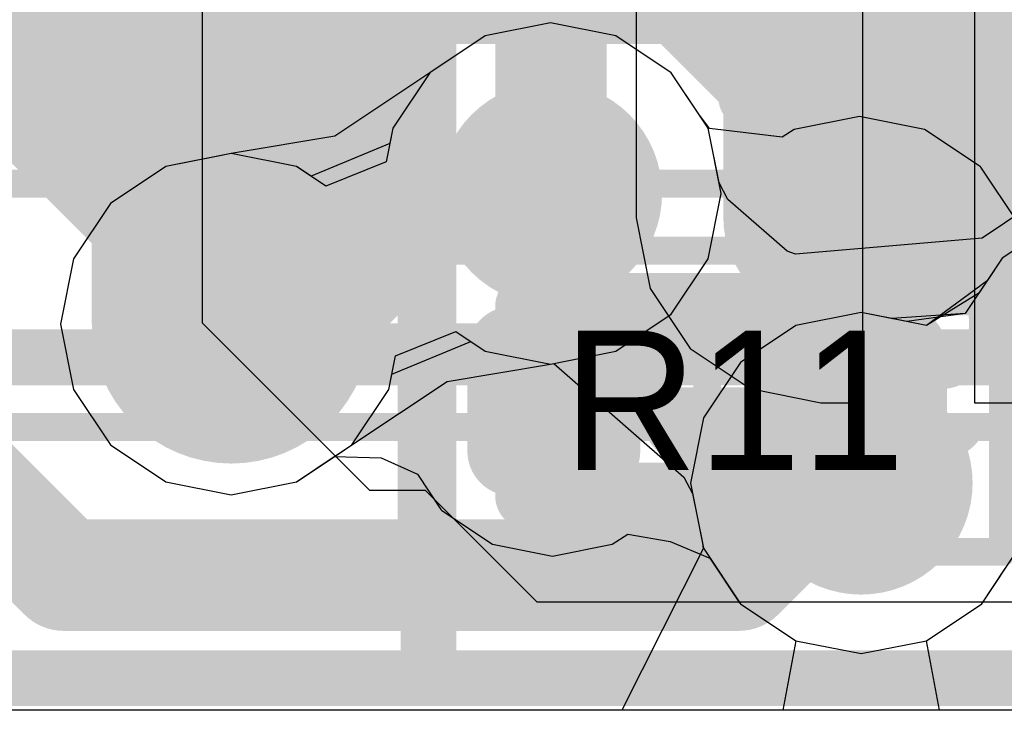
# Model space of a CAD drawing. Header units: millimetres. Extents: x -2 to 68, y -2 to 27.4.
# Tile 37 of 256: x 13.1 to 14.8, y 0.3 to 1.5. Entities that reach past the tile are written whole.
import ezdxf

# ---------------------------------------------------------------- set-up
doc = ezdxf.new("R2010")
doc.units = ezdxf.units.MM
for name, color, linetype in [('BottomLayer', 5, 'Continuous'), ('BottomPaste', 16, 'Continuous'), ('BottomSolder', 6, 'Continuous'), ('DrillGuide', 244, 'Continuous'), ('Mechanical10', 56, 'Continuous'), ('Mechanical13', 56, 'Continuous'), ('Mechanical15', 56, 'Continuous'), ('Mechanical2', 216, 'Continuous'), ('Mechanical42', 56, 'Continuous'), ('Mechanical6', 56, 'Continuous'), ('Mechanical87', 56, 'Continuous'), ('MidLayer1', 16, 'Continuous'), ('MidLayer2', 76, 'Continuous'), ('MidLayer3', 90, 'Continuous'), ('MidLayer4', 156, 'Continuous'), ('MidLayer5', 130, 'Continuous'), ('MidLayer6', 216, 'Continuous'), ('MidLayer7', 6, 'Continuous'), ('MidLayer8', 54, 'Continuous'), ('MultiLayer', 9, 'Continuous'), ('TopLayer', 1, 'Continuous'), ('TopPaste', 8, 'Continuous'), ('TopSolder', 216, 'Continuous'), ('ViaHoleLayer', 16, 'Continuous')]:
    doc.layers.add(name, color=color, linetype=linetype)

# ---------------------------------------------------------------- blocks, each defined once
blk = doc.blocks.new('QFN40P700X700X100_HS_57L_226')
at = {"layer": 'Mechanical13', "const_width": 0.0999998}
blk.add_lwpolyline([(3.55000052, 3.55000052), (-3.55000052, 3.55000052)], dxfattribs=at)
at = {"layer": 'Mechanical15', "const_width": 0.0499999}
blk.add_lwpolyline([(3.84999992, 3.84999992), (-3.84999992, 3.84999992)], dxfattribs=at)
at = {"layer": 'TopLayer', "const_width": 0.05400039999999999}
for points in [[(-2.27300028, 3.69599972, 1), (-2.21899988, 3.69599972, 1)], [(-2.18100148, 3.69599972, 1), (-2.12700108, 3.69599972, 1)], [(-1.87299854, 3.69599972, 1), (-1.81899814, 3.69599972, 1)], [(-1.78099974, 3.69599972, 1), (-1.72699934, 3.69599972, 1)], [(-1.47299934, 3.69599972, 1), (-1.41899894, 3.69599972, 1)], [(-1.38100054, 3.69599972, 1), (-1.32700014, 3.69599972, 1)], [(-1.07300014, 3.69599972, 1), (-1.01899974, 3.69599972, 1)], [(-0.9810013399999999, 3.69599972, 1), (-0.9270009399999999, 3.69599972, 1)], [(-0.6729983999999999, 3.69599972, 1), (-0.6189979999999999, 3.69599972, 1)], [(-0.5809996, 3.69599972, 1), (-0.5269992, 3.69599972, 1)]]:
    blk.add_lwpolyline(points, format="xyb", close=True, dxfattribs=at)
at = {"layer": 'TopLayer'}
for points in [[(-2.15400128, 3.75000012), (-2.24600008, 3.75000012), (-2.15400128, 2.79999948), (-2.24600008, 2.79999948)], [(-1.75399954, 3.75000012), (-1.84599834, 3.75000012), (-1.75399954, 2.79999948), (-1.84599834, 2.79999948)], [(-1.35400034, 3.75000012), (-1.44599914, 3.75000012), (-1.35400034, 2.79999948), (-1.44599914, 2.79999948)], [(-0.9540011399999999, 3.75000012), (-1.04599994, 3.75000012), (-0.9540011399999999, 2.79999948), (-1.04599994, 2.79999948)], [(-0.5539994, 3.75000012), (-0.6459982, 3.75000012), (-0.5539994, 2.79999948), (-0.6459982, 2.79999948)], [(-2.10000088, 3.69599972), (-2.30000048, 3.69599972), (-2.10000088, 2.85399988), (-2.30000048, 2.85399988)], [(-1.69999914, 3.69599972), (-1.89999874, 3.69599972), (-1.69999914, 2.85399988), (-1.89999874, 2.85399988)], [(-1.29999994, 3.69599972), (-1.49999954, 3.69599972), (-1.29999994, 2.85399988), (-1.49999954, 2.85399988)], [(-0.90000074, 3.69599972), (-1.10000034, 3.69599972), (-0.90000074, 2.85399988), (-1.10000034, 2.85399988)], [(-0.499999, 3.69599972), (-0.6999985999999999, 3.69599972), (-0.499999, 2.85399988), (-0.6999985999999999, 2.85399988)]]:
    blk.add_solid(points, dxfattribs=at)
at = {"layer": 'TopPaste', "const_width": 0.05400039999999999}
for points in [[(-2.27300028, 3.69599972, 1), (-2.21899988, 3.69599972, 1)], [(-2.18100148, 3.69599972, 1), (-2.12700108, 3.69599972, 1)], [(-1.87299854, 3.69599972, 1), (-1.81899814, 3.69599972, 1)], [(-1.78099974, 3.69599972, 1), (-1.72699934, 3.69599972, 1)], [(-1.47299934, 3.69599972, 1), (-1.41899894, 3.69599972, 1)], [(-1.38100054, 3.69599972, 1), (-1.32700014, 3.69599972, 1)], [(-1.07300014, 3.69599972, 1), (-1.01899974, 3.69599972, 1)], [(-0.9810013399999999, 3.69599972, 1), (-0.9270009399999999, 3.69599972, 1)], [(-0.6729983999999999, 3.69599972, 1), (-0.6189979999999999, 3.69599972, 1)], [(-0.5809996, 3.69599972, 1), (-0.5269992, 3.69599972, 1)]]:
    blk.add_lwpolyline(points, format="xyb", close=True, dxfattribs=at)
at = {"layer": 'TopPaste'}
for points in [[(-2.15400128, 3.75000012), (-2.24600008, 3.75000012), (-2.15400128, 2.79999948), (-2.24600008, 2.79999948)], [(-1.75399954, 3.75000012), (-1.84599834, 3.75000012), (-1.75399954, 2.79999948), (-1.84599834, 2.79999948)], [(-1.35400034, 3.75000012), (-1.44599914, 3.75000012), (-1.35400034, 2.79999948), (-1.44599914, 2.79999948)], [(-0.9540011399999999, 3.75000012), (-1.04599994, 3.75000012), (-0.9540011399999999, 2.79999948), (-1.04599994, 2.79999948)], [(-0.5539994, 3.75000012), (-0.6459982, 3.75000012), (-0.5539994, 2.79999948), (-0.6459982, 2.79999948)], [(-2.10000088, 3.69599972), (-2.30000048, 3.69599972), (-2.10000088, 2.85399988), (-2.30000048, 2.85399988)], [(-1.69999914, 3.69599972), (-1.89999874, 3.69599972), (-1.69999914, 2.85399988), (-1.89999874, 2.85399988)], [(-1.29999994, 3.69599972), (-1.49999954, 3.69599972), (-1.29999994, 2.85399988), (-1.49999954, 2.85399988)], [(-0.90000074, 3.69599972), (-1.10000034, 3.69599972), (-0.90000074, 2.85399988), (-1.10000034, 2.85399988)], [(-0.499999, 3.69599972), (-0.6999985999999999, 3.69599972), (-0.499999, 2.85399988), (-0.6999985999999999, 2.85399988)]]:
    blk.add_solid(points, dxfattribs=at)
at = {"layer": 'TopSolder', "const_width": 0.05400039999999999}
for points in [[(-2.27300028, 3.69599972, 1), (-2.21899988, 3.69599972, 1)], [(-2.18100148, 3.69599972, 1), (-2.12700108, 3.69599972, 1)], [(-1.87299854, 3.69599972, 1), (-1.81899814, 3.69599972, 1)], [(-1.78099974, 3.69599972, 1), (-1.72699934, 3.69599972, 1)], [(-1.47299934, 3.69599972, 1), (-1.41899894, 3.69599972, 1)], [(-1.38100054, 3.69599972, 1), (-1.32700014, 3.69599972, 1)], [(-1.07300014, 3.69599972, 1), (-1.01899974, 3.69599972, 1)], [(-0.9810013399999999, 3.69599972, 1), (-0.9270009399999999, 3.69599972, 1)], [(-0.6729983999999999, 3.69599972, 1), (-0.6189979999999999, 3.69599972, 1)], [(-0.5809996, 3.69599972, 1), (-0.5269992, 3.69599972, 1)]]:
    blk.add_lwpolyline(points, format="xyb", close=True, dxfattribs=at)
at = {"layer": 'TopSolder'}
for points in [[(-2.15400128, 3.75000012), (-2.24600008, 3.75000012), (-2.15400128, 2.79999948), (-2.24600008, 2.79999948)], [(-1.75399954, 3.75000012), (-1.84599834, 3.75000012), (-1.75399954, 2.79999948), (-1.84599834, 2.79999948)], [(-1.35400034, 3.75000012), (-1.44599914, 3.75000012), (-1.35400034, 2.79999948), (-1.44599914, 2.79999948)], [(-0.9540011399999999, 3.75000012), (-1.04599994, 3.75000012), (-0.9540011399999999, 2.79999948), (-1.04599994, 2.79999948)], [(-0.5539994, 3.75000012), (-0.6459982, 3.75000012), (-0.5539994, 2.79999948), (-0.6459982, 2.79999948)], [(-2.10000088, 3.69599972), (-2.30000048, 3.69599972), (-2.10000088, 2.85399988), (-2.30000048, 2.85399988)], [(-1.69999914, 3.69599972), (-1.89999874, 3.69599972), (-1.69999914, 2.85399988), (-1.89999874, 2.85399988)], [(-1.29999994, 3.69599972), (-1.49999954, 3.69599972), (-1.29999994, 2.85399988), (-1.49999954, 2.85399988)], [(-0.90000074, 3.69599972), (-1.10000034, 3.69599972), (-0.90000074, 2.85399988), (-1.10000034, 2.85399988)], [(-0.499999, 3.69599972), (-0.6999985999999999, 3.69599972), (-0.499999, 2.85399988), (-0.6999985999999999, 2.85399988)]]:
    blk.add_solid(points, dxfattribs=at)
blk = doc.blocks.new('RES_0201_279')
at = {"layer": 'Mechanical13', "const_width": 0.11999976}
for points in [[(0.31999936, 0.16999966), (-0.31999936, 0.16999966)], [(-0.31999936, 0.16999966), (-0.31999936, -0.16999966)], [(0.31999936, 0.16999966), (0.31999936, -0.16999966)], [(0.31999936, -0.16999966), (-0.31999936, -0.16999966)]]:
    blk.add_lwpolyline(points, dxfattribs=at)
at = {"layer": 'Mechanical13', "const_width": 0.05999988}
for points in [[(-0.3499993, 0.16999966, 1), (-0.28999942, 0.16999966, 1)], [(-0.3499993, 0.16999966, 1), (-0.28999942, 0.16999966, 1)], [(0.28999942, 0.16999966, 1), (0.3499993, 0.16999966, 1)], [(0.28999942, 0.16999966, 1), (0.3499993, 0.16999966, 1)], [(-0.3499993, -0.16999966, 1), (-0.28999942, -0.16999966, 1)], [(-0.3499993, -0.16999966, 1), (-0.28999942, -0.16999966, 1)], [(0.28999942, -0.16999966, 1), (0.3499993, -0.16999966, 1)], [(0.28999942, -0.16999966, 1), (0.3499993, -0.16999966, 1)]]:
    blk.add_lwpolyline(points, format="xyb", close=True, dxfattribs=at)
at = {"layer": 'Mechanical15', "const_width": 0.0499999}
for points in [[(0.5299989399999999, 0.26999946), (-0.5299989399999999, 0.26999946)], [(-0.5299989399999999, 0.26999946), (-0.5299989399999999, -0.26999946)], [(0.5299989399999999, 0.26999946), (0.5299989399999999, -0.26999946)], [(0, 0.135001), (0, -0.135001)], [(0.135001, 0), (-0.135001, 0)], [(0.5299989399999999, -0.26999946), (-0.5299989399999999, -0.26999946)]]:
    blk.add_lwpolyline(points, dxfattribs=at)
at = {"layer": 'Mechanical15'}
for points, const_width in [([(-0.54249828, 0.26999946, 1), (-0.5174996, 0.26999946, 1)], 0.02499868), ([(-0.54249828, 0.26999946, 1), (-0.5174996, 0.26999946, 1)], 0.02499868), ([(0.5174996, 0.26999946, 1), (0.54249828, 0.26999946, 1)], 0.02499868), ([(0.5174996, 0.26999946, 1), (0.54249828, 0.26999946, 1)], 0.02499868), ([(-0.01249934, 0.135001, 1), (0.01249934, 0.135001, 1)], 0.02499868), ([(0.10130028, 0, 1), (-0.10130028, 0, 1)], 0.0499999), ([(-0.14750034, 0, 1), (-0.12250166, 0, 1)], 0.02499868), ([(-0.11379962, 0, 1), (-0.08880094, 0, 1)], 0.02499868), ([(0.08880094, 0, 1), (0.11379962, 0, 1)], 0.02499868), ([(0.12250166, 0, 1), (0.14750034, 0, 1)], 0.02499868), ([(-0.01249934, -0.135001, 1), (0.01249934, -0.135001, 1)], 0.02499868), ([(-0.54249828, -0.26999946, 1), (-0.5174996, -0.26999946, 1)], 0.02499868), ([(-0.54249828, -0.26999946, 1), (-0.5174996, -0.26999946, 1)], 0.02499868), ([(0.5174996, -0.26999946, 1), (0.54249828, -0.26999946, 1)], 0.02499868), ([(0.5174996, -0.26999946, 1), (0.54249828, -0.26999946, 1)], 0.02499868)]:
    blk.add_lwpolyline(points, format="xyb", close=True, dxfattribs=dict(at, const_width=const_width))
at = {"layer": 'TopLayer', "const_width": 0.08059928}
for points in [[(-0.3896995, 0.08940038, 1), (-0.30910022, 0.08940038, 1)], [(-0.24090122, 0.08940038, 1), (-0.16030194, 0.08940038, 1)], [(0.16030194, 0.08940038, 1), (0.24090122, 0.08940038, 1)], [(0.30910022, 0.08940038, 1), (0.3896995, 0.08940038, 1)], [(-0.3896995, -0.08940038, 1), (-0.30910022, -0.08940038, 1)], [(-0.24090122, -0.08940038, 1), (-0.16030194, -0.08940038, 1)], [(0.16030194, -0.08940038, 1), (0.24090122, -0.08940038, 1)], [(0.30910022, -0.08940038, 1), (0.3896995, -0.08940038, 1)]]:
    blk.add_lwpolyline(points, format="xyb", close=True, dxfattribs=at)
at = {"layer": 'TopLayer'}
for points in [[(-0.20060158, 0.16999966), (-0.34939986, 0.16999966), (-0.20060158, -0.16999966), (-0.34939986, -0.16999966)], [(0.20060158, -0.16999966), (0.34939986, -0.16999966), (0.20060158, 0.16999966), (0.34939986, 0.16999966)], [(-0.1200023, 0.08940038), (-0.4299991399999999, 0.08940038), (-0.1200023, -0.08940038), (-0.4299991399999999, -0.08940038)], [(0.1200023, -0.08940038), (0.4299991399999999, -0.08940038), (0.1200023, 0.08940038), (0.4299991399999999, 0.08940038)]]:
    blk.add_solid(points, dxfattribs=at)
at = {"layer": 'TopPaste', "const_width": 0.08059928}
for points in [[(-0.3896995, 0.08940038, 1), (-0.30910022, 0.08940038, 1)], [(-0.24090122, 0.08940038, 1), (-0.16030194, 0.08940038, 1)], [(0.16030194, 0.08940038, 1), (0.24090122, 0.08940038, 1)], [(0.30910022, 0.08940038, 1), (0.3896995, 0.08940038, 1)], [(-0.3896995, -0.08940038, 1), (-0.30910022, -0.08940038, 1)], [(-0.24090122, -0.08940038, 1), (-0.16030194, -0.08940038, 1)], [(0.16030194, -0.08940038, 1), (0.24090122, -0.08940038, 1)], [(0.30910022, -0.08940038, 1), (0.3896995, -0.08940038, 1)]]:
    blk.add_lwpolyline(points, format="xyb", close=True, dxfattribs=at)
at = {"layer": 'TopPaste'}
for points in [[(-0.20060158, 0.16999966), (-0.34939986, 0.16999966), (-0.20060158, -0.16999966), (-0.34939986, -0.16999966)], [(0.20060158, -0.16999966), (0.34939986, -0.16999966), (0.20060158, 0.16999966), (0.34939986, 0.16999966)], [(-0.1200023, 0.08940038), (-0.4299991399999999, 0.08940038), (-0.1200023, -0.08940038), (-0.4299991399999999, -0.08940038)], [(0.1200023, -0.08940038), (0.4299991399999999, -0.08940038), (0.1200023, 0.08940038), (0.4299991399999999, 0.08940038)]]:
    blk.add_solid(points, dxfattribs=at)
at = {"layer": 'TopSolder', "const_width": 0.08059928}
for points in [[(-0.3896995, 0.08940038, 1), (-0.30910022, 0.08940038, 1)], [(-0.24090122, 0.08940038, 1), (-0.16030194, 0.08940038, 1)], [(0.16030194, 0.08940038, 1), (0.24090122, 0.08940038, 1)], [(0.30910022, 0.08940038, 1), (0.3896995, 0.08940038, 1)], [(-0.3896995, -0.08940038, 1), (-0.30910022, -0.08940038, 1)], [(-0.24090122, -0.08940038, 1), (-0.16030194, -0.08940038, 1)], [(0.16030194, -0.08940038, 1), (0.24090122, -0.08940038, 1)], [(0.30910022, -0.08940038, 1), (0.3896995, -0.08940038, 1)]]:
    blk.add_lwpolyline(points, format="xyb", close=True, dxfattribs=at)
at = {"layer": 'TopSolder'}
for points in [[(-0.20060158, 0.16999966), (-0.34939986, 0.16999966), (-0.20060158, -0.16999966), (-0.34939986, -0.16999966)], [(0.20060158, -0.16999966), (0.34939986, -0.16999966), (0.20060158, 0.16999966), (0.34939986, 0.16999966)], [(-0.1200023, 0.08940038), (-0.4299991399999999, 0.08940038), (-0.1200023, -0.08940038), (-0.4299991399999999, -0.08940038)], [(0.1200023, -0.08940038), (0.4299991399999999, -0.08940038), (0.1200023, 0.08940038), (0.4299991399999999, 0.08940038)]]:
    blk.add_solid(points, dxfattribs=at)
blk = doc.blocks.new('INDC2520X10L_B_286')
at = {"layer": 'BottomLayer', "const_width": 0.17500092}
for points in [[(0.7875015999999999, -0.8249996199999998, 1), (0.9625025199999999, -0.8249996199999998, 1)], [(1.13749836, -0.8249996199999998, 1), (1.31249928, -0.8249996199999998, 1)]]:
    blk.add_lwpolyline(points, format="xyb", close=True, dxfattribs=at)
at = {"layer": 'BottomLayer'}
for points in [[(0.8750020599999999, 1.00000054), (0.8750020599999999, -1.00000054), (1.22499882, 1.00000054), (1.22499882, -1.00000054)], [(0.7000011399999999, 0.8249996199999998), (0.7000011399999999, -0.8249996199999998), (1.39999974, 0.8249996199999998), (1.39999974, -0.8249996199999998)]]:
    blk.add_solid(points, dxfattribs=at)
at = {"layer": 'BottomPaste', "const_width": 0.17500092}
for points in [[(0.7875015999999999, -0.8249996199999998, 1), (0.9625025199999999, -0.8249996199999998, 1)], [(1.13749836, -0.8249996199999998, 1), (1.31249928, -0.8249996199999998, 1)]]:
    blk.add_lwpolyline(points, format="xyb", close=True, dxfattribs=at)
at = {"layer": 'BottomPaste'}
for points in [[(0.8750020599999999, 1.00000054), (0.8750020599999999, -1.00000054), (1.22499882, 1.00000054), (1.22499882, -1.00000054)], [(0.7000011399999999, 0.8249996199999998), (0.7000011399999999, -0.8249996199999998), (1.39999974, 0.8249996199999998), (1.39999974, -0.8249996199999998)]]:
    blk.add_solid(points, dxfattribs=at)
at = {"layer": 'BottomSolder', "const_width": 0.17500092}
for points in [[(0.7875015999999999, -0.8249996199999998, 1), (0.9625025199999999, -0.8249996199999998, 1)], [(1.13749836, -0.8249996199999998, 1), (1.31249928, -0.8249996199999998, 1)]]:
    blk.add_lwpolyline(points, format="xyb", close=True, dxfattribs=at)
at = {"layer": 'BottomSolder'}
for points in [[(0.8750020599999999, 1.00000054), (0.8750020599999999, -1.00000054), (1.22499882, 1.00000054), (1.22499882, -1.00000054)], [(0.7000011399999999, 0.8249996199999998), (0.7000011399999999, -0.8249996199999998), (1.39999974, 0.8249996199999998), (1.39999974, -0.8249996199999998)]]:
    blk.add_solid(points, dxfattribs=at)
at = {"layer": 'Mechanical10', "const_width": 0.0999998}
blk.add_lwpolyline([(-1.32500116, -1.07500166), (1.32499862, -1.07500166)], dxfattribs=at)
at = {"layer": 'Mechanical6'}
for points, const_width in [([(0, -0.50000154), (0, 0.499999)], 0.0999998), ([(-1.59999934, -1.20000014), (1.59999934, -1.20000014)], 0.0499999)]:
    blk.add_lwpolyline(points, dxfattribs=dict(at, const_width=const_width))
at = {"layer": 'Mechanical6', "const_width": 0.0499999}
blk.add_lwpolyline([(-0.02499868, -0.50000154, 1), (0.02499868, -0.50000154, 1)], format="xyb", close=True, dxfattribs=at)

msp = doc.modelspace()

# ---------------------------------------------------------------- linework, layer by layer
at = {"layer": 'BottomLayer'}
for p, q in [((13.40000114, 1.00000054), (13.40000114, 3.39316568)), ((14.78391252, 2.01370692), (14.78391252, 0.8573388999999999)), ((14.17754594, 1.91370712), (14.17754594, 1.1887073)), ((14.58391292, 0.8573388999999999), (14.58391292, 1.91370712)), ((14.17754594, 1.1887073), (14.20277068, 1.0618978)), ((14.20277068, 1.0618978), (14.27460188, 0.95439484)), ((13.70000054, 0.7000011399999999), (13.40000114, 1.00000054)), ((14.27460188, 0.95439484), (14.38210484, 0.88256364)), ((14.38210484, 0.88256364), (14.50891434, 0.8573388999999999)), ((14.50891434, 0.8573388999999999), (14.58391292, 0.8573388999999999)), ((14.78391252, 0.8573388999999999), (14.8589111, 0.8573388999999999)), ((13.80000034, 0.7000011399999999), (13.70000054, 0.7000011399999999)), ((14.00000248, 0.499999), (13.80000034, 0.7000011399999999)), ((15.29999988, 0.499999), (14.00000248, 0.499999))]:
    msp.add_line(p, q, dxfattribs=at)
at = {"layer": 'BottomLayer', "const_width": 0.3999992}
for points in [[(13.62500196, 1.17137434), (13.62500196, 1.82500016)], [(13.45182222, 0.9981945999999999), (13.62500196, 1.17137434)]]:
    msp.add_lwpolyline(points, dxfattribs=at)
at = {"layer": 'BottomLayer', "const_width": 0.1999996}
for points in [[(13.52500216, 1.17137434, 1), (13.72500176, 1.17137434, 1)], [(13.52500216, 1.17137434, 1), (13.72500176, 1.17137434, 1)], [(13.35182242, 0.9981945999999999, 1), (13.55182202, 0.9981945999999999, 1)], [(13.35182242, 0.9981945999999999, 1), (13.55182202, 0.9981945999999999, 1)]]:
    msp.add_lwpolyline(points, format="xyb", close=True, dxfattribs=at)
at = {"layer": 'DrillGuide'}
for points, const_width in [([(13.97410464, 1.23230894, 1), (14.07410444, 1.23230894, 1)], 0.0999998), ([(14.55274966, 1.06469942, 1), (14.60274702, 1.06469942, 1)], 0.0499999), ([(13.40182232, 0.9981945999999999, 1), (13.50182212, 0.9981945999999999, 1)], 0.0999998), ([(14.00250184, 0.8624976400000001, 1), (14.0524992, 0.8624976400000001, 1)], 0.0499999), ([(14.53081676, 0.71330058, 1), (14.63081656, 0.71330058, 1)], 0.0999998)]:
    msp.add_lwpolyline(points, format="xyb", close=True, dxfattribs=dict(at, const_width=const_width))
at = {"layer": 'Mechanical87', "const_width": 0.0999998}
for points in [[(13.8053064, 0.94934024), (13.8053064, 1.50710646)], [(12.6000002, 1.47500086), (13.15776642, 1.47500086)], [(13.24754018, 0.94934024), (13.8053064, 0.94934024)], [(13.8053064, 0.94934024), (14.36307262, 0.94934024)], [(13.8053064, 0.39157402), (13.8053064, 0.94934024)]]:
    msp.add_lwpolyline(points, dxfattribs=at)
at = {"layer": 'Mechanical87', "const_width": 0.0499999}
for points in [[(13.78030772, 1.50710646, 1), (13.83030508, 1.50710646, 1)], [(13.13276774, 1.47500086, 1), (13.1827651, 1.47500086, 1)], [(13.2225415, 0.94934024, 1), (13.27253886, 0.94934024, 1)], [(13.78030772, 0.94934024, 1), (13.83030508, 0.94934024, 1)], [(13.78030772, 0.94934024, 1), (13.83030508, 0.94934024, 1)], [(13.78030772, 0.94934024, 1), (13.83030508, 0.94934024, 1)], [(13.78030772, 0.94934024, 1), (13.83030508, 0.94934024, 1)], [(14.33807394, 0.94934024, 1), (14.3880713, 0.94934024, 1)], [(13.78030772, 0.39157402, 1), (13.83030508, 0.39157402, 1)]]:
    msp.add_lwpolyline(points, format="xyb", close=True, dxfattribs=at)
at = {"layer": 'MidLayer1'}
for p, q in [((14.02410454, 1.5381859), (13.90705118, 1.51490172)), ((14.1411579, 1.51490172), (14.02410454, 1.5381859)), ((13.90705118, 1.51490172), (13.80781592, 1.44859756)), ((14.24039316, 1.44859756), (14.1411579, 1.51490172)), ((13.80781592, 1.44859756), (13.74151176, 1.3493623)), ((14.28999936, 1.3743559), (14.24039316, 1.44859756)), ((14.30937956, 1.34903464), (14.28999936, 1.3743559)), ((14.57774834, 1.37057892), (14.46069498, 1.3472922)), ((14.6948017, 1.3472922), (14.57774834, 1.37057892)), ((13.74151176, 1.3493623), (13.73603806, 1.32183886)), ((14.43942502, 1.3330809), (14.30937956, 1.34903464)), ((14.46069498, 1.3472922), (14.43942502, 1.3330809)), ((14.79403696, 1.28098804), (14.6948017, 1.3472922)), ((13.73603806, 1.32183886), (13.59492074, 1.26338584)), ((13.45182222, 1.30407156), (13.33476886, 1.28078738)), ((13.56887558, 1.28078738), (13.45182222, 1.30407156)), ((13.33476886, 1.28078738), (13.2355336, 1.21448322)), ((13.59492074, 1.26338584), (13.56887558, 1.28078738)), ((14.7955635, 1.27945896), (14.79403696, 1.28098804)), ((14.79557112, 1.27945388), (14.7955635, 1.27945896)), ((14.86187528, 1.18022116), (14.79557112, 1.27945388)), ((13.2355336, 1.21448322), (13.16922944, 1.11524796)), ((13.16922944, 1.11524796), (13.14594526, 0.9981945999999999)), ((13.14594526, 0.9981945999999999), (13.16922944, 0.88114124)), ((13.16922944, 0.88114124), (13.2355336, 0.78190598)), ((13.2355336, 0.78190598), (13.33476886, 0.7156018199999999)), ((13.56887558, 0.7156018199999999), (13.636498, 0.7607833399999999)), ((13.636498, 0.7607833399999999), (13.72043992, 0.7582763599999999)), ((13.72043992, 0.7582763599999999), (13.78545122, 0.72892412)), ((13.78545122, 0.72892412), (13.82754156, 0.6659321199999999)), ((13.33476886, 0.7156018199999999), (13.45182222, 0.69231764)), ((13.45182222, 0.69231764), (13.56887558, 0.7156018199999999)), ((13.82754156, 0.6659321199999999), (13.82923828, 0.6642354)), ((13.82923828, 0.6642354), (13.9202033, 0.6034532)), ((14.13479774, 0.6034532), (14.16240246, 0.62189868)), ((14.16240246, 0.62189868), (14.2386177, 0.6082106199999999)), ((13.9202033, 0.6034532), (14.02750052, 0.5821121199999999)), ((14.02750052, 0.5821121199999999), (14.13479774, 0.6034532)), ((14.2386177, 0.6082106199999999), (14.30958276, 0.5784849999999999)), ((14.30958276, 0.5784849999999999), (14.36299388, 0.49854612)), ((14.36299388, 0.49854612), (14.36452296, 0.49701958)), ((14.36452296, 0.49701958), (14.36452804, 0.4970119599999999)), ((14.36452804, 0.4970119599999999), (14.46376076, 0.4307078)), ((14.46376076, 0.4307078), (14.44034704, 0.30587696)), ((14.44034704, 0.30587696), (12.6767971, 0.30587696))]:
    msp.add_line(p, q, dxfattribs=at)
for points, const_width in [([(13.92410474, 1.23230894, 1), (14.12410434, 1.23230894, 1)], 0.1999996), ([(13.98660398, 1.23230894, 1), (14.0616051, 1.23230894, 1)], 0.07499858), ([(13.98830324, 1.23060968, 1), (14.06330436, 1.23060968, 1)], 0.07499858), ([(13.98830324, 1.23060968, 1), (14.06330436, 1.23060968, 1)], 0.07499858), ([(14.50274976, 1.06469942, 1), (14.65274692, 1.06469942, 1)], 0.1499997), ([(13.35182242, 0.9981945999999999, 1), (13.55182202, 0.9981945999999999, 1)], 0.1999996), ([(14.52774844, 1.06469942, 1), (14.62774824, 1.06469942, 1)], 0.0999998), ([(14.5292826, 1.06316526, 1), (14.6292824, 1.06316526, 1)], 0.0999998), ([(14.5292826, 1.06316526, 1), (14.6292824, 1.06316526, 1)], 0.0999998), ([(13.95250194, 0.8624976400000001, 1), (14.1024991, 0.8624976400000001, 1)], 0.1499997), ([(13.98830324, 0.86419436, 1), (14.06330436, 0.86419436, 1)], 0.07499858), ([(13.98830324, 0.86419436, 1), (14.06330436, 0.86419436, 1)], 0.07499858), ([(13.98999996, 0.8624976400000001, 1), (14.06500108, 0.8624976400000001, 1)], 0.07499858), ([(14.48081686, 0.71330058, 1), (14.68081646, 0.71330058, 1)], 0.1999996), ([(14.5292826, 0.71483474, 1), (14.6292824, 0.71483474, 1)], 0.0999998), ([(14.5292826, 0.71483474, 1), (14.6292824, 0.71483474, 1)], 0.0999998), ([(14.53081676, 0.71330058, 1), (14.63081656, 0.71330058, 1)], 0.0999998)]:
    msp.add_lwpolyline(points, format="xyb", close=True, dxfattribs=dict(at, const_width=const_width))
for points, const_width in [([(14.02410454, 1.23230894), (14.0258038, 1.23060968)], 0.1499997), ([(14.0258038, 0.86419436), (14.0258038, 1.23060968)], 0.1499997), ([(14.57774834, 1.06469942), (14.5792825, 1.06316526)], 0.1999996), ([(14.5792825, 0.71483474), (14.5792825, 1.06316526)], 0.1999996), ([(14.0258038, 0.86419436), (14.02750052, 0.8624976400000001)], 0.1499997), ([(14.5792825, 0.71483474), (14.58081666, 0.71330058)], 0.1999996)]:
    msp.add_lwpolyline(points, dxfattribs=dict(at, const_width=const_width))
at = {"layer": 'MidLayer2'}
for points, const_width in [([(13.98705102, 1.26936246), (13.98705102, 2.66294616)], 0.0999998), ([(12.60397022, 2.09416904), (13.45182222, 1.24631704)], 0.499999), ([(13.45182222, 0.9981945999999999), (13.45182222, 1.24631704)], 0.499999), ([(13.98705102, 1.26936246), (14.02410454, 1.23230894)], 0.0999998), ([(12.96999946, 0.72999854), (13.1518025, 0.5481955)], 0.1999996), ([(14.3615918, 0.5481955), (14.52669688, 0.71330058)], 0.1999996), ([(14.52669688, 0.71330058), (14.58081666, 0.71330058)], 0.1999996), ([(13.1518025, 0.5481955), (14.3615918, 0.5481955)], 0.1999996)]:
    msp.add_lwpolyline(points, dxfattribs=dict(at, const_width=const_width))
for points, const_width in [([(13.32682374, 1.24631704, 1), (13.5768207, 1.24631704, 1)], 0.2499995), ([(13.32682374, 1.24631704, 1), (13.5768207, 1.24631704, 1)], 0.2499995), ([(13.92410474, 1.23230894, 1), (14.12410434, 1.23230894, 1)], 0.1999996), ([(13.96205234, 1.26936246, 1), (14.0120497, 1.26936246, 1)], 0.0499999), ([(13.96205234, 1.26936246, 1), (14.0120497, 1.26936246, 1)], 0.0499999), ([(13.99910586, 1.23230894, 1), (14.04910322, 1.23230894, 1)], 0.0499999), ([(13.32682374, 0.9981945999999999, 1), (13.5768207, 0.9981945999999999, 1)], 0.2499995), ([(13.35182242, 0.9981945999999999, 1), (13.55182202, 0.9981945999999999, 1)], 0.1999996), ([(14.48081686, 0.71330058, 1), (14.68081646, 0.71330058, 1)], 0.1999996), ([(14.47669698, 0.71330058, 1), (14.57669678, 0.71330058, 1)], 0.0999998), ([(14.47669698, 0.71330058, 1), (14.57669678, 0.71330058, 1)], 0.0999998), ([(14.53081676, 0.71330058, 1), (14.63081656, 0.71330058, 1)], 0.0999998), ([(13.1018026, 0.5481955, 1), (13.2018024, 0.5481955, 1)], 0.0999998), ([(13.1018026, 0.5481955, 1), (13.2018024, 0.5481955, 1)], 0.0999998), ([(14.3115919, 0.5481955, 1), (14.4115917, 0.5481955, 1)], 0.0999998), ([(14.3115919, 0.5481955, 1), (14.4115917, 0.5481955, 1)], 0.0999998)]:
    msp.add_lwpolyline(points, format="xyb", close=True, dxfattribs=dict(at, const_width=const_width))
at = {"layer": 'MidLayer3'}
for p, q in [((14.02410454, 1.5381859), (13.90705118, 1.51490172)), ((14.1411579, 1.51490172), (14.02410454, 1.5381859)), ((13.90705118, 1.51490172), (13.80781592, 1.44859756)), ((14.24039316, 1.44859756), (14.1411579, 1.51490172)), ((13.80781592, 1.44859756), (13.74151176, 1.3493623)), ((14.30669732, 1.3493623), (14.24039316, 1.44859756)), ((13.74151176, 1.3493623), (13.73603806, 1.32183886)), ((14.3299815, 1.23230894), (14.30669732, 1.3493623)), ((13.73603806, 1.32183886), (13.59492074, 1.26338584)), ((13.45182222, 1.30407156), (13.33476886, 1.28078738)), ((13.56887558, 1.28078738), (13.45182222, 1.30407156)), ((13.33476886, 1.28078738), (13.2355336, 1.21448322)), ((13.59492074, 1.26338584), (13.56887558, 1.28078738)), ((14.30669732, 1.11525558), (14.3299815, 1.23230894)), ((13.2355336, 1.21448322), (13.16922944, 1.11524796)), ((14.93294194, 1.18259098), (14.83370668, 1.11628682)), ((13.16922944, 1.11524796), (13.14594526, 0.9981945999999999)), ((14.24039316, 1.01602032), (14.30669732, 1.11525558)), ((14.83370668, 1.11628682), (14.80672426, 1.07590336)), ((14.80672426, 1.07590336), (14.69786748, 0.9958933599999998)), ((14.1411579, 0.9497161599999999), (14.24039316, 1.01602032)), ((14.58081666, 1.01917754), (14.4637633, 0.9958933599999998)), ((14.69786748, 0.9958933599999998), (14.58081666, 1.01917754)), ((13.14594526, 0.9981945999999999), (13.16922944, 0.88114124)), ((14.4637633, 0.9958933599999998), (14.36452804, 0.9295891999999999)), ((13.7398887, 0.9086646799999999), (13.88100602, 0.9671176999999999)), ((13.88100602, 0.9671176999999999), (13.90705118, 0.9497161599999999)), ((13.90705118, 0.9497161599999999), (14.02410454, 0.9264319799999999)), ((14.02410454, 0.9264319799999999), (14.1411579, 0.9497161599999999)), ((14.36452804, 0.9295891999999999), (14.29822388, 0.83035394)), ((13.734415, 0.88114124), (13.7398887, 0.9086646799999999)), ((13.16922944, 0.88114124), (13.2355336, 0.78190598)), ((13.66811084, 0.78190598), (13.734415, 0.88114124)), ((14.29822388, 0.83035394), (14.2749397, 0.71330058)), ((13.2355336, 0.78190598), (13.33476886, 0.7156018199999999)), ((13.56887558, 0.7156018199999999), (13.66811084, 0.78190598)), ((13.33476886, 0.7156018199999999), (13.45182222, 0.69231764)), ((13.45182222, 0.69231764), (13.56887558, 0.7156018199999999)), ((14.2749397, 0.71330058), (14.29822388, 0.59624722)), ((14.29822388, 0.59624722), (14.36452804, 0.4970119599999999)), ((14.79710528, 0.4970119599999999), (14.86340944, 0.59624468)), ((14.36452804, 0.4970119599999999), (14.46376076, 0.4307078)), ((14.69787256, 0.4307078), (14.79710528, 0.4970119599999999)), ((14.46376076, 0.4307078), (14.44034704, 0.30587696)), ((14.72128628, 0.30587696), (14.69787256, 0.4307078)), ((14.44034704, 0.30587696), (12.6767971, 0.30587696)), ((18.37500008, 0.30587696), (14.72128628, 0.30587696))]:
    msp.add_line(p, q, dxfattribs=at)
at = {"layer": 'MidLayer3', "const_width": 0.1999996}
for points in [[(13.92410474, 1.23230894, 1), (14.12410434, 1.23230894, 1)], [(13.35182242, 0.9981945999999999, 1), (13.55182202, 0.9981945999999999, 1)], [(14.48081686, 0.71330058, 1), (14.68081646, 0.71330058, 1)]]:
    msp.add_lwpolyline(points, format="xyb", close=True, dxfattribs=at)
at = {"layer": 'MidLayer4'}
for p, q in [((14.02410454, 1.5381859), (13.90705118, 1.51490172)), ((14.1411579, 1.51490172), (14.02410454, 1.5381859)), ((13.90705118, 1.51490172), (13.80781592, 1.44859756)), ((14.24039316, 1.44859756), (14.1411579, 1.51490172)), ((13.80781592, 1.44859756), (13.74151176, 1.3493623)), ((14.30669732, 1.3493623), (14.24039316, 1.44859756)), ((13.74151176, 1.3493623), (13.73603806, 1.32183886)), ((14.3299815, 1.23230894), (14.30669732, 1.3493623)), ((13.73603806, 1.32183886), (13.59492074, 1.26338584)), ((13.45182222, 1.30407156), (13.33476886, 1.28078738)), ((13.56887558, 1.28078738), (13.45182222, 1.30407156)), ((13.33476886, 1.28078738), (13.2355336, 1.21448322)), ((13.59492074, 1.26338584), (13.56887558, 1.28078738)), ((14.30669732, 1.11525558), (14.3299815, 1.23230894)), ((13.2355336, 1.21448322), (13.16922944, 1.11524796)), ((14.93294194, 1.18259098), (14.83370668, 1.11628682)), ((13.16922944, 1.11524796), (13.14594526, 0.9981945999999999)), ((14.24039316, 1.01602032), (14.30669732, 1.11525558)), ((14.83370668, 1.11628682), (14.76740252, 1.0170541)), ((14.1411579, 0.9497161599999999), (14.24039316, 1.01602032)), ((14.58081666, 1.01917754), (14.4637633, 0.9958933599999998)), ((14.63614548, 1.00817172), (14.58081666, 1.01917754)), ((14.76740252, 1.0170541), (14.63614548, 1.00817172)), ((13.14594526, 0.9981945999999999), (13.16922944, 0.88114124)), ((14.4637633, 0.9958933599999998), (14.36452804, 0.9295891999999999)), ((13.7398887, 0.9086646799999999), (13.88100602, 0.9671176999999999)), ((13.88100602, 0.9671176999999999), (13.90705118, 0.9497161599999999)), ((13.90705118, 0.9497161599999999), (14.02410454, 0.9264319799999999)), ((14.02410454, 0.9264319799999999), (14.1411579, 0.9497161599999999)), ((14.36452804, 0.9295891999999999), (14.29822388, 0.83035394)), ((13.734415, 0.88114124), (13.7398887, 0.9086646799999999)), ((13.16922944, 0.88114124), (13.2355336, 0.78190598)), ((13.66811084, 0.78190598), (13.734415, 0.88114124)), ((14.29822388, 0.83035394), (14.2749397, 0.71330058)), ((13.2355336, 0.78190598), (13.33476886, 0.7156018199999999)), ((13.56887558, 0.7156018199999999), (13.66811084, 0.78190598)), ((13.33476886, 0.7156018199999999), (13.45182222, 0.69231764)), ((13.45182222, 0.69231764), (13.56887558, 0.7156018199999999)), ((14.2749397, 0.71330058), (14.29822388, 0.59624722)), ((14.29822388, 0.59624722), (14.36452804, 0.4970119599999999)), ((14.79710528, 0.4970119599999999), (14.86340944, 0.59624468)), ((14.36452804, 0.4970119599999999), (14.46376076, 0.4307078)), ((14.69787256, 0.4307078), (14.79710528, 0.4970119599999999)), ((14.46376076, 0.4307078), (14.44034704, 0.30587696)), ((14.72128628, 0.30587696), (14.69787256, 0.4307078)), ((14.44034704, 0.30587696), (12.6767971, 0.30587696)), ((22.65245152, 0.30587696), (14.72128628, 0.30587696))]:
    msp.add_line(p, q, dxfattribs=at)
at = {"layer": 'MidLayer4', "const_width": 0.1999996}
for points in [[(13.92410474, 1.23230894, 1), (14.12410434, 1.23230894, 1)], [(13.35182242, 0.9981945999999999, 1), (13.55182202, 0.9981945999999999, 1)], [(14.48081686, 0.71330058, 1), (14.68081646, 0.71330058, 1)]]:
    msp.add_lwpolyline(points, format="xyb", close=True, dxfattribs=at)
at = {"layer": 'MidLayer5', "const_width": 0.0999998}
for points in [[(14.19347682, 1.59953706), (14.3869283, 1.40608558)], [(14.3869283, 1.40608558), (15.7748224, 1.40608558)], [(12.43172774, 0.36330128), (22.21252606, 0.36330128)]]:
    msp.add_lwpolyline(points, dxfattribs=at)
at = {"layer": 'MidLayer5'}
for points, const_width in [([(14.36192962, 1.40608558, 1), (14.41192698, 1.40608558, 1)], 0.0499999), ([(14.36192962, 1.40608558, 1), (14.41192698, 1.40608558, 1)], 0.0499999), ([(13.92410474, 1.23230894, 1), (14.12410434, 1.23230894, 1)], 0.1999996), ([(13.35182242, 0.9981945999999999, 1), (13.55182202, 0.9981945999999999, 1)], 0.1999996), ([(14.48081686, 0.71330058, 1), (14.68081646, 0.71330058, 1)], 0.1999996)]:
    msp.add_lwpolyline(points, format="xyb", close=True, dxfattribs=dict(at, const_width=const_width))
at = {"layer": 'MidLayer6'}
for p, q in [((14.02410454, 1.5381859), (13.90705118, 1.51490172)), ((14.1411579, 1.51490172), (14.02410454, 1.5381859)), ((13.90705118, 1.51490172), (13.80781592, 1.44859756)), ((14.24039316, 1.44859756), (14.1411579, 1.51490172)), ((13.80781592, 1.44859756), (13.74151176, 1.3493623)), ((14.30669732, 1.3493623), (14.24039316, 1.44859756)), ((13.74151176, 1.3493623), (13.7294874, 1.28892046)), ((14.3299815, 1.23230894), (14.30669732, 1.3493623)), ((13.45182222, 1.30407156), (13.33476886, 1.28078738)), ((13.56887558, 1.28078738), (13.45182222, 1.30407156)), ((13.7294874, 1.28892046), (13.62136214, 1.2457176)), ((13.33476886, 1.28078738), (13.2355336, 1.21448322)), ((13.62136214, 1.2457176), (13.56887558, 1.28078738)), ((14.30669732, 1.11525558), (14.3299815, 1.23230894)), ((13.2355336, 1.21448322), (13.16922944, 1.11524796)), ((14.93294194, 1.18259098), (14.83370668, 1.11628682)), ((13.16922944, 1.11524796), (13.14594526, 0.9981945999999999)), ((14.24039316, 1.01602032), (14.30669732, 1.11525558)), ((14.83370668, 1.11628682), (14.76740252, 1.0170541)), ((14.1411579, 0.9497161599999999), (14.24039316, 1.01602032)), ((14.58081666, 1.01917754), (14.4637633, 0.9958933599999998)), ((14.66262752, 1.00290376), (14.58081666, 1.01917754)), ((14.76740252, 1.0170541), (14.66262752, 1.00290376)), ((13.14594526, 0.9981945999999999), (13.16922944, 0.88114124)), ((14.4637633, 0.9958933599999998), (14.36452804, 0.9295891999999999)), ((13.74643936, 0.9415830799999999), (13.85456462, 0.98478594)), ((13.85456462, 0.98478594), (13.90705118, 0.9497161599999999)), ((13.734415, 0.88114124), (13.74643936, 0.9415830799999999)), ((13.90705118, 0.9497161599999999), (14.02410454, 0.9264319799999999)), ((14.02410454, 0.9264319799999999), (14.1411579, 0.9497161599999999)), ((14.36452804, 0.9295891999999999), (14.29822388, 0.83035394)), ((13.16922944, 0.88114124), (13.2355336, 0.78190598)), ((13.66811084, 0.78190598), (13.734415, 0.88114124)), ((14.29822388, 0.83035394), (14.2749397, 0.71330058)), ((13.2355336, 0.78190598), (13.33476886, 0.7156018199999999)), ((13.56887558, 0.7156018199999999), (13.66811084, 0.78190598)), ((13.33476886, 0.7156018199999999), (13.45182222, 0.69231764)), ((13.45182222, 0.69231764), (13.56887558, 0.7156018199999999)), ((14.2749397, 0.71330058), (14.29822388, 0.59624722)), ((14.29822388, 0.59624722), (14.36452804, 0.4970119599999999)), ((14.79710528, 0.4970119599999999), (14.86340944, 0.59624468)), ((14.36452804, 0.4970119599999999), (14.4637633, 0.4307078)), ((14.69787002, 0.4307078), (14.79710528, 0.4970119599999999)), ((14.4637633, 0.4307078), (14.58081666, 0.40742362)), ((14.58081666, 0.40742362), (14.69787002, 0.4307078)), ((15.64680894, 0.30587696), (7.90421076, 0.30587696))]:
    msp.add_line(p, q, dxfattribs=at)
at = {"layer": 'MidLayer6', "const_width": 0.1999996}
for points in [[(13.92410474, 1.23230894, 1), (14.12410434, 1.23230894, 1)], [(13.35182242, 0.9981945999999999, 1), (13.55182202, 0.9981945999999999, 1)], [(14.48081686, 0.71330058, 1), (14.68081646, 0.71330058, 1)]]:
    msp.add_lwpolyline(points, format="xyb", close=True, dxfattribs=at)
at = {"layer": 'MidLayer7'}
for p, q in [((14.02410454, 1.5381859), (13.90705118, 1.51490172)), ((14.1411579, 1.51490172), (14.02410454, 1.5381859)), ((13.90705118, 1.51490172), (13.83276888, 1.46527012)), ((14.24039316, 1.44859756), (14.1411579, 1.51490172)), ((13.83276888, 1.46527012), (13.80781338, 1.4486001)), ((13.80781338, 1.4486001), (13.6372092, 1.33536944)), ((14.30669732, 1.3493623), (14.24039316, 1.44859756)), ((14.32623754, 1.25113288), (14.30669732, 1.3493623)), ((13.6372092, 1.33536944), (13.45182222, 1.3040741)), ((13.42558656, 1.29885186), (13.33476886, 1.28078738)), ((13.45182222, 1.3040741), (13.42558656, 1.29885186)), ((13.33476886, 1.28078738), (13.2355336, 1.21448322)), ((14.34207698, 1.22173746), (14.32623754, 1.25113288)), ((14.44851568, 1.12868456), (14.34207698, 1.22173746)), ((14.9134322, 1.2296902), (14.79766154, 1.1523345)), ((13.2355336, 1.21448322), (13.16922944, 1.11524796)), ((14.79766154, 1.1523345), (14.46299876, 1.12377474)), ((13.16922944, 1.11524796), (13.14594526, 0.9981945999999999)), ((14.46299876, 1.12377474), (14.44851568, 1.12868456)), ((13.14594526, 0.9981945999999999), (13.16922944, 0.88114124)), ((13.83871756, 0.8951341), (14.02410454, 0.92642944)), ((14.02410454, 0.92642944), (14.0298424, 0.9275724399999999)), ((14.0298424, 0.9275724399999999), (14.26284422, 0.7238720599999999)), ((13.66811338, 0.78190344), (13.83871756, 0.8951341)), ((13.16922944, 0.88114124), (13.2355336, 0.78190598)), ((13.2355336, 0.78190598), (13.33476886, 0.7156018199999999)), ((13.64315788, 0.7652334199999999), (13.66811338, 0.78190344)), ((13.56887558, 0.7156018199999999), (13.64315788, 0.7652334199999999)), ((14.26284422, 0.7238720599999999), (14.27868366, 0.69447664)), ((13.33476886, 0.7156018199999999), (13.45182222, 0.69231764)), ((13.45182222, 0.69231764), (13.56887558, 0.7156018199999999)), ((14.27868366, 0.69447664), (14.29630872, 0.60587636)), ((14.29630872, 0.60587636), (14.29775144, 0.5953150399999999)), ((14.29775144, 0.5953150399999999), (14.15170144, 0.30587696)), ((14.15170144, 0.30587696), (12.9890901, 0.30587696))]:
    msp.add_line(p, q, dxfattribs=at)
at = {"layer": 'MidLayer7', "const_width": 0.1999996}
for points in [[(13.92410474, 1.23230894, 1), (14.12410434, 1.23230894, 1)], [(13.35182242, 0.9981945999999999, 1), (13.55182202, 0.9981945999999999, 1)], [(14.48081686, 0.71330058, 1), (14.68081646, 0.71330058, 1)]]:
    msp.add_lwpolyline(points, format="xyb", close=True, dxfattribs=at)
at = {"layer": 'MidLayer8'}
for p, q in [((14.02410454, 1.5381859), (13.90705118, 1.51490172)), ((14.1411579, 1.51490172), (14.02410454, 1.5381859)), ((13.90705118, 1.51490172), (13.80781592, 1.44859756)), ((14.24039316, 1.44859756), (14.1411579, 1.51490172)), ((13.80781592, 1.44859756), (13.74151176, 1.3493623)), ((14.30669732, 1.3493623), (14.24039316, 1.44859756)), ((13.74151176, 1.3493623), (13.7294874, 1.28892046)), ((14.3299815, 1.23230894), (14.30669732, 1.3493623)), ((13.45182222, 1.30407156), (13.33476886, 1.28078738)), ((13.56887558, 1.28078738), (13.45182222, 1.30407156)), ((13.7294874, 1.28892046), (13.62136214, 1.2457176)), ((13.33476886, 1.28078738), (13.2355336, 1.21448322)), ((13.62136214, 1.2457176), (13.56887558, 1.28078738)), ((14.30669732, 1.11525558), (14.3299815, 1.23230894)), ((13.2355336, 1.21448322), (13.16922944, 1.11524796)), ((14.93294194, 1.18259098), (14.83370668, 1.11628682)), ((13.16922944, 1.11524796), (13.14594526, 0.9981945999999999)), ((14.24039316, 1.01602032), (14.30669732, 1.11525558)), ((14.83370668, 1.11628682), (14.79172556, 1.0534523)), ((14.79172556, 1.0534523), (14.69786748, 0.9958933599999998)), ((14.1411579, 0.9497161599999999), (14.24039316, 1.01602032)), ((14.58081666, 1.01917754), (14.4637633, 0.9958933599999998)), ((14.69786748, 0.9958933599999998), (14.58081666, 1.01917754)), ((13.14594526, 0.9981945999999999), (13.16922944, 0.88114124)), ((14.4637633, 0.9958933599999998), (14.36452804, 0.9295891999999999)), ((13.74643936, 0.9415830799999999), (13.85456462, 0.98478594)), ((13.85456462, 0.98478594), (13.90705118, 0.9497161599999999)), ((13.734415, 0.88114124), (13.74643936, 0.9415830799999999)), ((13.90705118, 0.9497161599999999), (14.02410454, 0.9264319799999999)), ((14.02410454, 0.9264319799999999), (14.1411579, 0.9497161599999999)), ((14.36452804, 0.9295891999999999), (14.29822388, 0.83035394)), ((13.16922944, 0.88114124), (13.2355336, 0.78190598)), ((13.66811084, 0.78190598), (13.734415, 0.88114124)), ((14.29822388, 0.83035394), (14.2749397, 0.71330058)), ((13.2355336, 0.78190598), (13.33476886, 0.7156018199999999)), ((13.56887558, 0.7156018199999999), (13.66811084, 0.78190598)), ((13.33476886, 0.7156018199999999), (13.45182222, 0.69231764)), ((13.45182222, 0.69231764), (13.56887558, 0.7156018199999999)), ((14.2749397, 0.71330058), (14.29822388, 0.59624722)), ((14.29822388, 0.59624722), (14.36452804, 0.4970119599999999)), ((14.79710528, 0.4970119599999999), (14.8390864, 0.5598464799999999)), ((14.36452804, 0.4970119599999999), (14.4637633, 0.4307078)), ((14.69787002, 0.4307078), (14.79710528, 0.4970119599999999)), ((14.4637633, 0.4307078), (14.58081666, 0.40742362)), ((14.58081666, 0.40742362), (14.69787002, 0.4307078)), ((22.6848289, 0.30587696), (4.39999882, 0.30587696))]:
    msp.add_line(p, q, dxfattribs=at)
at = {"layer": 'MidLayer8', "const_width": 0.1999996}
for points in [[(13.92410474, 1.23230894, 1), (14.12410434, 1.23230894, 1)], [(13.35182242, 0.9981945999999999, 1), (13.55182202, 0.9981945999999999, 1)], [(14.48081686, 0.71330058, 1), (14.68081646, 0.71330058, 1)]]:
    msp.add_lwpolyline(points, format="xyb", close=True, dxfattribs=at)
at = {"layer": 'MultiLayer'}
for points, const_width in [([(13.92410474, 1.23230894, 1), (14.12410434, 1.23230894, 1)], 0.1999996), ([(14.50274976, 1.06469942, 1), (14.65274692, 1.06469942, 1)], 0.1499997), ([(13.35182242, 0.9981945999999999, 1), (13.55182202, 0.9981945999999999, 1)], 0.1999996), ([(13.95250194, 0.8624976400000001, 1), (14.1024991, 0.8624976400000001, 1)], 0.1499997), ([(14.48081686, 0.71330058, 1), (14.68081646, 0.71330058, 1)], 0.1999996)]:
    msp.add_lwpolyline(points, format="xyb", close=True, dxfattribs=dict(at, const_width=const_width))
at = {"layer": 'TopLayer'}
for points, const_width in [([(13.62500196, 1.22549412), (13.62500196, 1.82500016)], 0.1999996), ([(14.8250021, 1.34517638), (14.8250021, 1.82500016)], 0.1999996), ([(14.02500116, 0.8649944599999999), (14.02500116, 1.82500016)], 0.1499997), ([(14.8250021, 1.34517638), (15.13023898, 1.0399395)], 0.1999996), ([(13.45182222, 1.05231438), (13.62500196, 1.22549412)], 0.1999996), ([(13.45182222, 0.9981945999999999), (13.45182222, 1.05231438)], 0.1999996), ([(14.57774834, 1.06469942), (14.57887356, 1.0635742)], 0.1999996), ([(14.57887356, 0.8611235), (14.57887356, 1.0635742)], 0.1999996), ([(14.57887356, 0.8611235), (14.57999878, 0.8599982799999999)], 0.1999996), ([(14.02500116, 0.8649944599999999), (14.02999734, 0.8599982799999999)], 0.1499997), ([(14.02750052, 0.8624976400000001), (14.02999734, 0.86000082)], 0.1499997), ([(14.02999734, 0.8599982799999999), (14.02999734, 0.86000082)], 0.1499997)]:
    msp.add_lwpolyline(points, dxfattribs=dict(at, const_width=const_width))
for points, const_width in [([(14.7750022, 1.34517638, 1), (14.875002, 1.34517638, 1)], 0.0999998), ([(14.7750022, 1.34517638, 1), (14.875002, 1.34517638, 1)], 0.0999998), ([(13.57500206, 1.22549412, 1), (13.67500186, 1.22549412, 1)], 0.0999998), ([(13.57500206, 1.22549412, 1), (13.67500186, 1.22549412, 1)], 0.0999998), ([(14.50274976, 1.06469942, 1), (14.65274692, 1.06469942, 1)], 0.1499997), ([(13.35182242, 0.9981945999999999, 1), (13.55182202, 0.9981945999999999, 1)], 0.1999996), ([(13.40182232, 1.05231438, 1), (13.50182212, 1.05231438, 1)], 0.0999998), ([(13.40182232, 1.05231438, 1), (13.50182212, 1.05231438, 1)], 0.0999998), ([(14.52774844, 1.06469942, 1), (14.62774824, 1.06469942, 1)], 0.0999998), ([(14.52887366, 1.0635742, 1), (14.62887346, 1.0635742, 1)], 0.0999998), ([(14.52887366, 1.0635742, 1), (14.62887346, 1.0635742, 1)], 0.0999998), ([(13.40182232, 0.9981945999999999, 1), (13.50182212, 0.9981945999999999, 1)], 0.0999998), ([(13.95250194, 0.8624976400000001, 1), (14.1024991, 0.8624976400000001, 1)], 0.1499997), ([(14.52887366, 0.8611235, 1), (14.62887346, 0.8611235, 1)], 0.0999998), ([(14.52887366, 0.8611235, 1), (14.62887346, 0.8611235, 1)], 0.0999998), ([(14.52999888, 0.8599982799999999, 1), (14.62999868, 0.8599982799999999, 1)], 0.0999998), ([(13.9875006, 0.8649944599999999, 1), (14.06250172, 0.8649944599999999, 1)], 0.07499858), ([(13.9875006, 0.8649944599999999, 1), (14.06250172, 0.8649944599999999, 1)], 0.07499858), ([(13.98999996, 0.8624976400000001, 1), (14.06500108, 0.8624976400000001, 1)], 0.07499858), ([(13.99249678, 0.86000082, 1), (14.0674979, 0.86000082, 1)], 0.07499858), ([(13.99249678, 0.86000082, 1), (14.0674979, 0.86000082, 1)], 0.07499858), ([(13.99249678, 0.8599982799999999, 1), (14.0674979, 0.8599982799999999, 1)], 0.07499858), ([(13.99249678, 0.8599982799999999, 1), (14.0674979, 0.8599982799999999, 1)], 0.07499858)]:
    msp.add_lwpolyline(points, format="xyb", close=True, dxfattribs=dict(at, const_width=const_width))
at = {"layer": 'ViaHoleLayer'}
for points, const_width in [([(13.97410464, 1.23230894, 1), (14.07410444, 1.23230894, 1)], 0.0999998), ([(14.55274966, 1.06469942, 1), (14.60274702, 1.06469942, 1)], 0.0499999), ([(13.40182232, 0.9981945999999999, 1), (13.50182212, 0.9981945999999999, 1)], 0.0999998), ([(14.00250184, 0.8624976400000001, 1), (14.0524992, 0.8624976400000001, 1)], 0.0499999), ([(14.53081676, 0.71330058, 1), (14.63081656, 0.71330058, 1)], 0.0999998)]:
    msp.add_lwpolyline(points, format="xyb", close=True, dxfattribs=dict(at, const_width=const_width))

# ---------------------------------------------------------------- block references
at = {"rotation": 180}
for name, p in [('QFN40P700X700X100_HS_57L_226', (12.62500142, 5.09999996)), ('RES_0201_279', (14.30499806, 0.8599982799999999))]:
    msp.add_blockref(name, p, dxfattribs=at)
msp.add_blockref('INDC2520X10L_B_286', (13.63391228, 2.01370692))

# ---------------------------------------------------------------- texts
at = {"layer": 'Mechanical2'}
msp.add_text('R11', height=0.2499995, dxfattribs=at).set_placement((14.0462, 0.7366))
at = {"layer": 'Mechanical42', "text_generation_flag": 2}
msp.add_text('VDD_PHY_0V9', height=0.3499993, dxfattribs=at).set_placement((17.8816, 0.7619999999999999))

doc.saveas('drawing.dxf')
